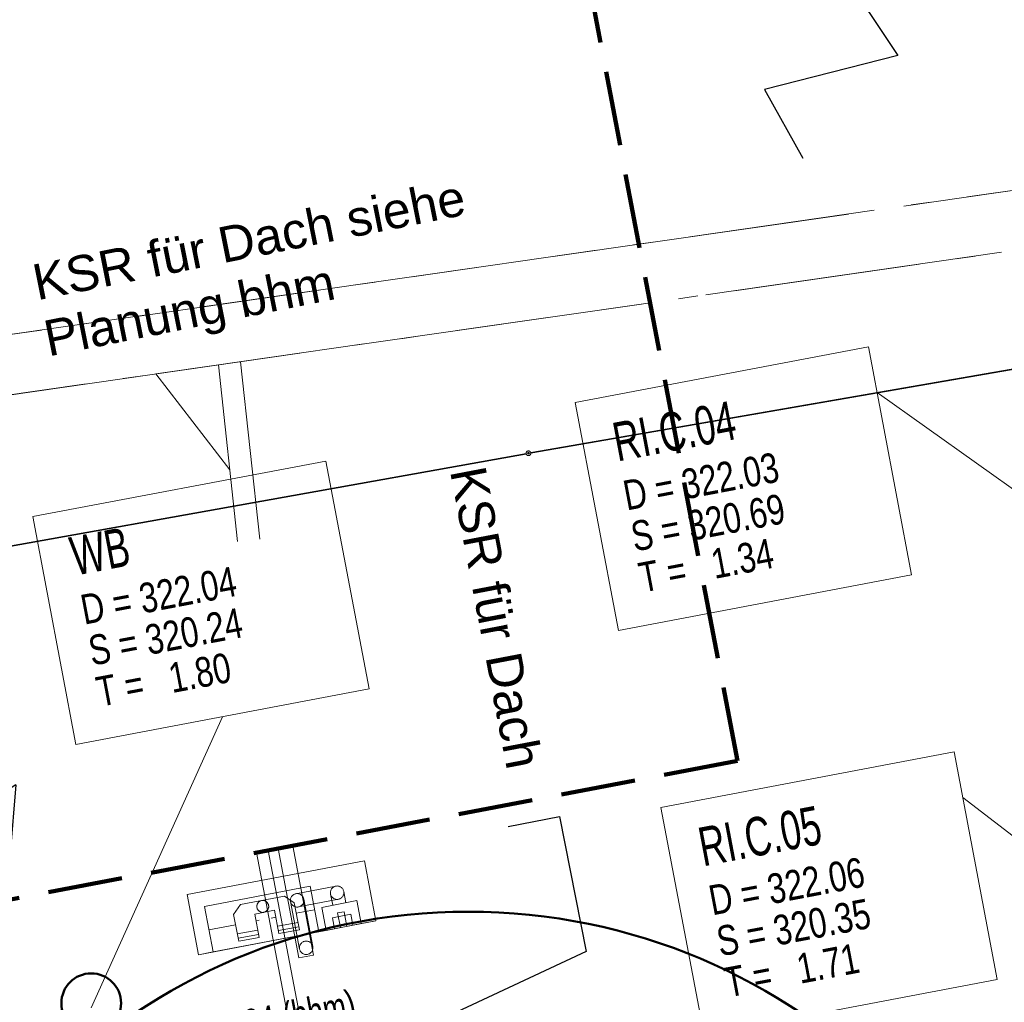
# Model space of a CAD drawing. Extents: x 3503739 to 3504470, y 5375172 to 5375561.
# Tile 66 of 142: x 3504162 to 3504169, y 5375388 to 5375395. Entities that reach past the tile are written whole.
import ezdxf

# ---------------------------------------------------------------- set-up
doc = ezdxf.new("R2010")
doc.units = 0
doc.header["$MEASUREMENT"] = 0
for name, pattern in [('1', [1.4, 0.5, -0.2, 0.5, -0.2]), ('140', [41.5, 15, -3.5, 15, -3.5, 1, -3.5]), ('240', [1.88, 1.25, -0.25, 0.13, -0.25]), ('269', [3, 2, -1]), ('270', [19, 7, -3.65, 0.1, -4.5, 0.1, -3.65]), ('33', [12, 4, -8]), ('86', [2.3751, 2.0001, -0.375])]:
    doc.linetypes.add(name, pattern=pattern)
for name, color, linetype in [('3WP_KANALISATION', 7, 'Continuous'), ('_4WP_KANALISATIO', 7, 'Continuous'), ('_4WP_KANCAD_', 7, 'Continuous'), ('_4WP_KANCADT__', 7, 'Continuous'), ('_4WP_STADT-DACH', 7, 'Continuous'), ('_4WP_STADT_STROM', 7, 'Continuous'), ('_4WP_SWT-WASSER', 7, 'Continuous'), ('_KMB_TROCKENLEIT', 7, 'Continuous'), ('BHM_2023-01-19', 7, 'Continuous'), ('BHM_BAUM_NEU', 7, 'Continuous'), ('K_FLURSTUECKE', 7, 'Continuous'), ('K_GRENZEN-UNABGE', 7, 'Continuous'), ('KMP_TIEF20-05-25', 7, 'Continuous'), ('PUNKTHOEHENATTDEF', 7, 'Continuous'), ('PUNKTNUMMERNATTDEF', 7, 'Continuous'), ('PUNKTSPEZIFIKATION', 7, 'Continuous')]:
    doc.layers.add(name, color=color, linetype=linetype)
doc.styles.add('219', font='ARIAL.TTF', dxfattribs={"height": 0.24})
doc.styles.add('77', font='TXT', dxfattribs={"width": 0.7, "height": 0.26})
doc.styles.add('78', font='TXT', dxfattribs={"width": 0.8, "height": 0.2})
doc.styles.add('82', font='TXT', dxfattribs={"width": 0.7, "height": 0.2})

# ---------------------------------------------------------------- blocks, each defined once
blk = doc.blocks.new('KA_00100')
at = {"color": 4, "linetype": 'Continuous', "lineweight": 30}
for p, q in [((-0.00016, 2.641308), (-0.691349, 1.258928)), ((-0.00016, 2.641308), (0.691031, 1.258928)), ((0.691031, 1.258928), (-0.691349, 1.258928)), ((0, -0.64183), (0.000103, -3.234093)), ((0.691187, -1.015347), (-0.691135, -1.015347))]:
    blk.add_line(p, q, dxfattribs=at)
blk.add_circle((0, 0), 0.641978, dxfattribs=at)
blk = doc.blocks.new('PUNKT')
blk.add_point((0, 0))
at = {"layer": 'PUNKTHOEHENATTDEF', "linetype": 'Continuous', "flags": 1}
blk.add_attdef('PUNKTHOEHE', (1, -0.5), '', height=0.8, dxfattribs=at)
at = {"layer": 'PUNKTNUMMERNATTDEF', "linetype": 'Continuous', "flags": 1}
blk.add_attdef('PUNKTNUMMER', (1, 0.5), '', height=0.8, dxfattribs=at)
at = {"layer": 'PUNKTSPEZIFIKATION', "linetype": 'Continuous', "flags": 1}
blk.add_attdef('PUNKTSPEZIFIKATION', (1, -1.5), '', height=0.8, dxfattribs=at)
blk = doc.blocks.new('10-UNVERMARKT')
at = {"color": 255, "linetype": '33', "lineweight": 9}
blk.add_circle((0, 0), 0.0789, dxfattribs=at)
at = {"color": 252, "linetype": 'Continuous', "lineweight": 20}
blk.add_circle((0, 0), 0.0325, dxfattribs=at)

msp = doc.modelspace()

# ---------------------------------------------------------------- linework, layer by layer
at = {"layer": '3WP_KANALISATION', "color": 7, "linetype": '86', "lineweight": 13}
for p, q in [((3504169.9954, 5375393.7714), (3504140.7725, 5375389.57)), ((3504140.8295, 5375389.174), (3504170.0523, 5375393.3755)), ((3504163.4221, 5375392.4226), (3504163.55, 5375391.238)), ((3504163.5707, 5375392.4432), (3504163.6992, 5375391.2541))]:
    msp.add_line(p, q, dxfattribs=at)
at = {"layer": '3WP_KANALISATION', "color": 7, "linetype": '140', "lineweight": 13}
msp.add_lwpolyline([(3504163.4221, 5375392.4226), (3504163.0015, 5375392.3618), (3504163.498, 5375391.7196)], dxfattribs=at)
at = {"layer": '_4WP_KANCAD_', "color": 7, "linetype": '240', "lineweight": 13}
msp.add_lwpolyline([(3504140.8295, 5375389.174), (3504173.4575, 5375393.865), (3504173.4005, 5375394.261), (3504140.7725, 5375389.57)], dxfattribs=at)
at = {"layer": '_4WP_KANCADT__', "color": 1, "linetype": 'Continuous', "lineweight": 20}
for p, q in [((3504169.656, 5375390.943), (3504167.8366, 5375392.2375)), ((3504162.569, 5375388.114), (3504163.4497, 5375390.0648)), ((3504170.188, 5375388.153), (3504168.4106, 5375389.5245))]:
    msp.add_line(p, q, dxfattribs=at)
at = {"layer": '_4WP_KANCADT__', "color": 7, "linetype": 'Continuous', "lineweight": 13}
for points in [[(3504165.8137, 5375392.1703), (3504167.7787, 5375392.5429), (3504168.0682, 5375391.0161), (3504166.1032, 5375390.6435), (3504165.8137, 5375392.1703)], [(3504162.1777, 5375391.4053), (3504164.1427, 5375391.7779), (3504164.4322, 5375390.2511), (3504162.4672, 5375389.8785), (3504162.1777, 5375391.4053)], [(3504166.3877, 5375389.4573), (3504168.3527, 5375389.8299), (3504168.6422, 5375388.3031), (3504166.6772, 5375387.9305), (3504166.3877, 5375389.4573)]]:
    msp.add_lwpolyline(points, dxfattribs=at)
at = {"layer": '_4WP_KANCADT__', "color": 1, "linetype": 'Continuous', "lineweight": 20}
for points in [[(3504165.8137, 5375392.1703), (3504167.7787, 5375392.5429), (3504168.0682, 5375391.0161), (3504166.1032, 5375390.6435), (3504165.8137, 5375392.1703)], [(3504162.1777, 5375391.4053), (3504164.1427, 5375391.7779), (3504164.4322, 5375390.2511), (3504162.4672, 5375389.8785), (3504162.1777, 5375391.4053)], [(3504166.3877, 5375389.4573), (3504168.3527, 5375389.8299), (3504168.6422, 5375388.3031), (3504166.6772, 5375387.9305), (3504166.3877, 5375389.4573)]]:
    msp.add_lwpolyline(points, dxfattribs=at)
at = {"layer": '_4WP_STADT-DACH', "color": 1, "linetype": 'Continuous', "lineweight": 50}
msp.add_circle((3504162.5694, 5375388.1449), 0.2, dxfattribs=at)
at = {"layer": '_4WP_STADT_STROM', "color": 3, "linetype": 'Continuous', "lineweight": 30}
msp.add_lwpolyline([(3504154.2994, 5375391.995), (3504154.6107, 5375393.0888), (3504155.5206, 5375393.9905), (3504166.8071, 5375396.2474), (3504167.9767, 5375394.4961), (3504167.0814, 5375394.267), (3504167.3399, 5375393.8079)], dxfattribs=at)
msp.add_lwpolyline([(3504165.3635, 5375389.3299), (3504165.7082, 5375389.3967), (3504165.8867, 5375388.4904), (3504160.0209, 5375385.7487), (3504159.0453, 5375385.5663), (3504157.2685, 5375387.3575, -0.105963), (3504155.9318, 5375389.4421, 0.151945), (3504154.9948, 5375390.6478, -0.260783), (3504154.3853, 5375391.9031), (3504154.4044, 5375392.2322)], format="xyb", dxfattribs=at)
at = {"layer": '_KMB_TROCKENLEIT', "color": 140, "linetype": 'Continuous', "lineweight": 20}
for points in [[(3504163.756, 5375389.169), (3504164.1372, 5375387.1698), (3504157.2902, 5375385.8642), (3504156.5319, 5375389.8412), (3504145.0417, 5375387.6501), (3504144.3234, 5375391.417)], [(3504163.6774, 5375389.154), (3504164.0436, 5375387.2334), (3504157.3538, 5375385.9578), (3504156.5955, 5375389.9348), (3504145.1053, 5375387.7437), (3504144.402, 5375391.432)], [(3504163.9205, 5375389.2003), (3504164.0602, 5375388.4679), (3504163.9619, 5375388.4492), (3504163.8223, 5375389.1816)]]:
    msp.add_lwpolyline(points, dxfattribs=at)
at = {"layer": 'BHM_2023-01-19', "color": 7, "linetype": '269', "lineweight": 9}
for p, q in [((3504164.2091, 5375388.9297), (3504163.9412, 5375388.8786)), ((3504164.2259, 5375388.8413), (3504163.9581, 5375388.7902)), ((3504164.0546, 5375388.5246), (3504163.9939, 5375388.8428)), ((3504163.9662, 5375388.5077), (3504163.9055, 5375388.826))]:
    msp.add_line(p, q, dxfattribs=at)
at = {"layer": 'BHM_2023-01-19', "color": 7, "linetype": 'Continuous', "lineweight": 9}
for p, q in [((3504163.8639, 5375388.862), (3504163.569, 5375388.8057)), ((3504163.9306, 5375388.8167), (3504163.8639, 5375388.862)), ((3504164.1734, 5375388.8767), (3504164.1877, 5375388.8014)), ((3504164.2617, 5375388.8939), (3504164.2761, 5375388.8183)), ((3504163.5237, 5375388.7391), (3504163.569, 5375388.8057)), ((3504163.7974, 5375388.7679), (3504163.6655, 5375388.7427)), ((3504163.7974, 5375388.7679), (3504163.8272, 5375388.6115)), ((3504163.9306, 5375388.8167), (3504163.9647, 5375388.6377)), ((3504163.9437, 5375388.7478), (3504164.0659, 5375388.7711)), ((3504163.5237, 5375388.7391), (3504163.5578, 5375388.5601)), ((3504163.6655, 5375388.7427), (3504163.6953, 5375388.5863)), ((3504163.6743, 5375388.6964), (3504163.6961, 5375388.7005)), ((3504163.7747, 5375388.7155), (3504163.8062, 5375388.7215)), ((3504164.221, 5375388.7497), (3504164.2642, 5375388.758)), ((3504164.2397, 5375388.6515), (3504164.221, 5375388.7497)), ((3504164.2829, 5375388.6598), (3504164.2642, 5375388.758)), ((3504163.3587, 5375388.6362), (3504163.5368, 5375388.6702)), ((3504163.5484, 5375388.6092), (3504163.6859, 5375388.6354)), ((3504163.8179, 5375388.6606), (3504163.9554, 5375388.6868)), ((3504163.8235, 5375388.6311), (3504163.961, 5375388.6574)), ((3504163.8272, 5375388.6115), (3504163.9647, 5375388.6377)), ((3504163.554, 5375388.5798), (3504163.6916, 5375388.606)), ((3504163.5578, 5375388.5601), (3504163.6953, 5375388.5863))]:
    msp.add_line(p, q, dxfattribs=at)
for points in [[(3504163.2118, 5375388.8728, 0), (3504164.4006, 5375389.0996, 0), (3504164.4774, 5375388.6968, 0), (3504163.2886, 5375388.4701, 0), (3504163.2118, 5375388.8728, 0)], [(3504163.3868, 5375388.4889, 0), (3504163.3287, 5375388.7934, 0), (3504164.0359, 5375388.9282, 0), (3504164.094, 5375388.6237, 0)], [(3504164.1141, 5375388.7874, 0), (3504164.3498, 5375388.8323, 0), (3504164.3792, 5375388.6781, 0), (3504164.1435, 5375388.6332, 0), (3504164.1141, 5375388.7874, 0)], [(3504164.1859, 5375388.7176, 0), (3504164.3087, 5375388.741, 0), (3504164.3227, 5375388.6673, 0), (3504164.1999, 5375388.6439, 0), (3504164.1859, 5375388.7176, 0)]]:
    msp.add_polyline3d(points, dxfattribs=at)
at = {"layer": 'BHM_2023-01-19', "color": 253, "linetype": 'Continuous', "lineweight": 9}
msp.add_polyline3d([(3504163.2886, 5375388.4701, 0), (3504163.3868, 5375388.4889, 0), (3504163.3868, 5375388.4889, 0), (3504163.3287, 5375388.7934, 0), (3504163.3287, 5375388.7934, 0), (3504164.0359, 5375388.9282, 0), (3504164.0359, 5375388.9282, 0), (3504164.094, 5375388.6237, 0), (3504164.094, 5375388.6237, 0), (3504164.1435, 5375388.6332, 0), (3504164.1435, 5375388.6332, 0), (3504164.1141, 5375388.7874, 0), (3504164.1141, 5375388.7874, 0), (3504164.3498, 5375388.8323, 0), (3504164.3498, 5375388.8323, 0), (3504164.3792, 5375388.6781, 0), (3504164.3792, 5375388.6781, 0), (3504164.4774, 5375388.6969, 0), (3504164.4774, 5375388.6969, 0), (3504164.4006, 5375389.0996, 0), (3504164.4006, 5375389.0996, 0), (3504163.2118, 5375388.8728, 0), (3504163.2118, 5375388.8728, 0), (3504163.2886, 5375388.4701, 0), (3504163.2886, 5375388.4701, 0)], dxfattribs=at)
at = {"layer": 'BHM_2023-01-19', "color": 254, "linetype": 'Continuous', "lineweight": 20}
msp.add_polyline3d([(3504163.3868, 5375388.4889, 0), (3504164.094, 5375388.6237, 0), (3504164.0359, 5375388.9282, 0), (3504163.3287, 5375388.7934, 0), (3504163.3868, 5375388.4889, 0)], dxfattribs=at)
at = {"layer": 'BHM_2023-01-19', "color": 7, "linetype": '270', "lineweight": 9}
for centre, radius in [((3504164.2175, 5375388.8855), 0.045), ((3504163.719, 5375388.7936), 0.04), ((3504163.9497, 5375388.8344), 0.045), ((3504164.0104, 5375388.5162), 0.045)]:
    msp.add_circle(centre, radius, dxfattribs=at)
at = {"layer": 'BHM_2023-01-19', "color": 251, "linetype": 'Continuous', "lineweight": 9}
msp.add_circle((3504163.719, 5375388.7936), 0.0402, dxfattribs=at)
at = {"layer": 'BHM_BAUM_NEU', "color": 91, "linetype": 'Continuous', "lineweight": 50}
msp.add_circle((3504165.096, 5375384.7581), 4, dxfattribs=at)
at = {"layer": 'K_FLURSTUECKE', "color": 252, "linetype": 'Continuous', "lineweight": 30}
for p, q in [((3504175.3345, 5375393.5373), (3504165.5155, 5375391.8327)), ((3504165.5155, 5375391.8327), (3504175.3345, 5375393.5373)), ((3504175.3345, 5375393.5373), (3504165.5155, 5375391.8327)), ((3504165.5155, 5375391.8327), (3504175.3345, 5375393.5373)), ((3504165.4845, 5375391.8272), (3504145.8155, 5375388.3028)), ((3504145.8155, 5375388.3028), (3504165.4845, 5375391.8272)), ((3504165.4845, 5375391.8272), (3504145.8155, 5375388.3028)), ((3504145.8155, 5375388.3028), (3504165.4845, 5375391.8272))]:
    msp.add_line(p, q, dxfattribs=at)
at = {"layer": 'KMP_TIEF20-05-25', "color": 250, "linetype": '1', "lineweight": 100}
for q in [(3504165.8046, 5375395.515), (3504165.8046, 5375395.515), (3504158.4723, 5375388.1614)]:
    msp.add_line((3504166.9004, 5375389.7686), q, dxfattribs=at)

# ---------------------------------------------------------------- block references
at = {"layer": '_4WP_SWT-WASSER', "color": 7, "xscale": 0.300000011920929, "yscale": 0.300000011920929, "rotation": 328.8386810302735}
msp.add_blockref('KA_00100', (3504161.6544, 5375388.9312), dxfattribs=at)
at = {"layer": 'K_GRENZEN-UNABGE', "color": 252, "xscale": 0.2, "yscale": 0.2}
msp.add_blockref('10-UNVERMARKT', (3504165.5, 5375391.83), dxfattribs=at)
msp.add_blockref('10-UNVERMARKT', (3504165.5, 5375391.83), dxfattribs=at)
at = {"layer": 'K_GRENZEN-UNABGE', "color": 252}
msp.add_blockref('PUNKT', (3504165.5, 5375391.83), dxfattribs=at)
msp.add_blockref('PUNKT', (3504165.5, 5375391.83), dxfattribs=at)

# ---------------------------------------------------------------- texts
at = {"layer": '_4WP_KANALISATIO', "color": 1, "linetype": 'Continuous', "style": '82', "width": 0.7}
msp.add_text('S 320,24 (bhm)', height=0.2, rotation=10.79631, dxfattribs=at).set_placement((3504163.0886, 5375387.7988))
at = {"layer": '_4WP_KANCADT__', "color": 1, "linetype": 'Continuous'}
for s, height, style, width, p in [('RI.C.04', 0.26, '77', 0.7, (3504166.0959, 5375391.7742)), ('D = 322.03', 0.2, '78', 0.8, (3504166.1581, 5375391.4461)), ('S = 320.69', 0.2, '78', 0.8, (3504166.2103, 5375391.171)), ('WB', 0.26, '77', 0.7, (3504162.4599, 5375391.0092)), ('T =   1.34', 0.2, '78', 0.8, (3504166.2625, 5375390.8959)), ('D = 322.04', 0.2, '78', 0.8, (3504162.5221, 5375390.6811)), ('S = 320.24', 0.2, '78', 0.8, (3504162.5743, 5375390.406)), ('T =   1.80', 0.2, '78', 0.8, (3504162.6265, 5375390.1309)), ('RI.C.05', 0.26, '77', 0.7, (3504166.6699, 5375389.0612)), ('D = 322.06', 0.2, '78', 0.8, (3504166.7321, 5375388.7331)), ('S = 320.35', 0.2, '78', 0.8, (3504166.7843, 5375388.458)), ('T =   1.71', 0.2, '78', 0.8, (3504166.8365, 5375388.1829))]:
    msp.add_text(s, height=height, rotation=10.737, dxfattribs=dict(at, style=style, width=width)).set_placement(p)
at = {"layer": '_4WP_STADT_STROM', "color": 7, "linetype": 'Continuous', "style": '219'}
for s, rotation, p in [('KSR für Dach siehe', 11.30787, (3504162.2066, 5375392.8545)), ('Planung bhm', 11.30787, (3504162.2819, 5375392.478)), ('KSR für Dach', 280.79622, (3504164.9731, 5375391.7134))]:
    msp.add_text(s, height=0.24, rotation=rotation, dxfattribs=at).set_placement(p)

doc.saveas('drawing.dxf')
